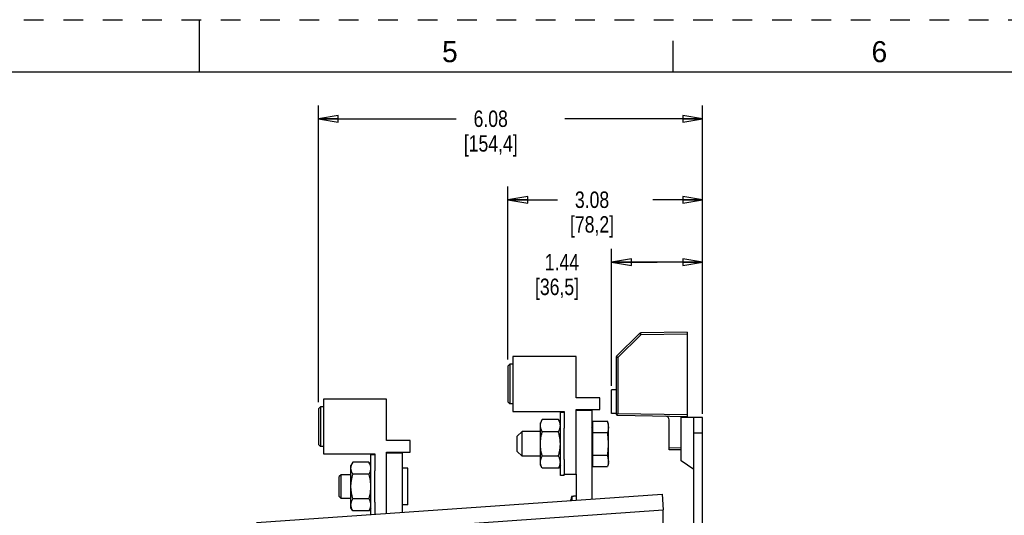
# Model space of a CAD drawing. Header units: inches. Extents: x 0 to 34, y 0 to 22.
# Tile 25 of 26: x 15.3 to 24.6, y 17.3 to 22. Entities that reach past the tile are written whole.
import ezdxf

# ---------------------------------------------------------------- set-up
doc = ezdxf.new("R2010")
doc.units = ezdxf.units.IN
doc.header["$LTSCALE"] = 1.87
doc.header["$MEASUREMENT"] = 0
doc.linetypes.add('HIDDEN', pattern=[0.2, 0.1, -0.1])
doc.layers.get('0').update_dxf_attribs({"linetype": 'CONTINUOUS'})
for name, color, linetype in [('02___PRT_ALL_AXES', 7, 'CONTINUOUS'), ('AXIS_PART', 7, 'CONTINUOUS'), ('DEFAULT_2', 8, 'HIDDEN')]:
    doc.layers.add(name, color=color, linetype=linetype)
doc.styles.get("Standard").update_dxf_attribs({"font": 'txt', "width": 0.8})
doc.styles.add('TEXTSTYLE_2', font='txt')
doc.dimstyles.new('DIMSTYLE_1', dxfattribs={"dimtxt": 0.15625, "dimasz": 0.1875, "dimexe": 0.18, "dimexo": 0.0625, "dimgap": 0.09, "dimtad": 0, "dimtih": 1, "dimtoh": 1, "dimlfac": 1.666667, "dimzin": 4, "dimdsep": 46, "dimtxsty": 'STANDARD', "dimblk": 'CLOSED', "dimblk1": 'CLOSED', "dimblk2": 'CLOSED', "dimcen": 0.09, "dimadec": 0, "dimazin": 0, "dimtfac": 1, "dimtofl": 0, "dimtmove": 0, "dimatfit": 3, "dimldrblk": 'CLOSED', "dimfxl": 1, "dimtolj": 1, "dimtzin": 4, "dimarcsym": 0})

# ---------------------------------------------------------------- blocks, each defined once
blk = doc.blocks.new('_CLOSED')
at = {"color": 0, "linetype": 'BYBLOCK'}
for p, q in [((0, 0), (-1, 0.167)), ((-1, 0.167), (-1, -0.167)), ((-1, -0.167), (0, 0)), ((-1, 0), (0, 0))]:
    blk.add_line(p, q, dxfattribs=at)
blk = doc.blocks.new('*D0')
at = {"color": 2, "linetype": 'CONTINUOUS'}
for p, q in [((18.1316, 18.3643), (18.1316, 21.1838)), ((21.7789, 18.2531), (21.7789, 21.1838)), ((18.1316, 21.0588), (19.4396, 21.0588)), ((21.7789, 21.0588), (20.4709, 21.0588))]:
    blk.add_line(p, q, dxfattribs=at)
at = {"color": 2, "linetype": 'CONTINUOUS', "xscale": 0.1875, "yscale": 0.1875, "zscale": 0.1875, "rotation": 180}
blk.add_blockref('_CLOSED', (18.1316, 21.0588), dxfattribs=at)
at = {"color": 2, "linetype": 'CONTINUOUS', "xscale": 0.1875, "yscale": 0.1875, "zscale": 0.1875}
blk.add_blockref('_CLOSED', (21.7789, 21.0588), dxfattribs=at)
at = {"color": 2, "linetype": 'CONTINUOUS', "insert": (19.7678, 21.1369), "char_height": 0.15625, "width": 0.875, "attachment_point": 2, "line_spacing_factor": 0.9}
blk.add_mtext('6.08\\P[154,4]', dxfattribs=at)
blk = doc.blocks.new('*D1')
at = {"color": 2, "linetype": 'CONTINUOUS'}
for p, q in [((19.9316, 18.7693), (19.9316, 20.4141)), ((21.7789, 18.2831), (21.7789, 20.4141)), ((19.9316, 20.2891), (20.4021, 20.2891)), ((21.7789, 20.2891), (21.3084, 20.2891))]:
    blk.add_line(p, q, dxfattribs=at)
at = {"color": 2, "linetype": 'CONTINUOUS', "xscale": 0.1875, "yscale": 0.1875, "zscale": 0.1875, "rotation": 180}
blk.add_blockref('_CLOSED', (19.9316, 20.2891), dxfattribs=at)
at = {"color": 2, "linetype": 'CONTINUOUS', "xscale": 0.1875, "yscale": 0.1875, "zscale": 0.1875}
blk.add_blockref('_CLOSED', (21.7789, 20.2891), dxfattribs=at)
at = {"color": 2, "linetype": 'CONTINUOUS', "insert": (20.7303, 20.3672), "char_height": 0.15625, "width": 0.75, "attachment_point": 2, "line_spacing_factor": 0.9}
blk.add_mtext('3.08\\P[78,2]', dxfattribs=at)
blk = doc.blocks.new('*D2')
at = {"color": 2, "linetype": 'CONTINUOUS'}
for p, q in [((20.9167, 18.522), (20.9167, 19.8208)), ((21.7789, 18.2531), (21.7789, 19.8208)), ((20.9167, 19.6958), (21.3478, 19.6958)), ((21.3478, 19.6958), (20.9348, 19.6958)), ((21.7789, 19.6958), (21.3478, 19.6958))]:
    blk.add_line(p, q, dxfattribs=at)
at = {"color": 2, "linetype": 'CONTINUOUS', "xscale": 0.1875, "yscale": 0.1875, "zscale": 0.1875, "rotation": 180}
blk.add_blockref('_CLOSED', (20.9167, 19.6958), dxfattribs=at)
at = {"color": 2, "linetype": 'CONTINUOUS', "xscale": 0.1875, "yscale": 0.1875, "zscale": 0.1875}
blk.add_blockref('_CLOSED', (21.7789, 19.6958), dxfattribs=at)
at = {"color": 2, "linetype": 'CONTINUOUS', "insert": (20.6067, 19.7739), "char_height": 0.15625, "width": 0.75, "attachment_point": 3, "line_spacing_factor": 0.9}
blk.add_mtext('1.44\\P[36,5]', dxfattribs=at)

msp = doc.modelspace()

# ---------------------------------------------------------------- linework, layer by layer
at = {"color": 7, "linetype": 'CONTINUOUS'}
for p, q in [((17, 21.5), (17, 22)), ((21.5, 21.5), (21.5, 21.8)), ((33.5, 21.5), (0.5, 21.5)), ((21.1803, 19.0174), (20.964, 18.8011)), ((21.1927, 19.0047), (20.9764, 18.7883)), ((21.1927, 19.0047), (21.1803, 19.0174)), ((21.6337, 19.0304), (21.1927, 19.0227)), ((21.6337, 19.0124), (21.1927, 19.0047)), ((21.6337, 19.0304), (21.6337, 18.2294)), ((20.9764, 18.7883), (20.964, 18.8011)), ((19.9505, 18.7257), (19.9316, 18.7068)), ((19.9316, 18.7068), (19.9316, 18.369)), ((19.9505, 18.7257), (19.9505, 18.3501)), ((19.9789, 18.7257), (19.9505, 18.7257)), ((19.9789, 18.7978), (19.9789, 18.2781)), ((20.5789, 18.7978), (19.9789, 18.7978)), ((20.5789, 18.4068), (20.5789, 18.7978)), ((20.9587, 18.7883), (20.9587, 18.2589)), ((20.9764, 18.7883), (20.9587, 18.7883)), ((20.9764, 18.7883), (20.9764, 18.2589)), ((20.9167, 18.2589), (20.9167, 18.482)), ((20.9587, 18.482), (20.9167, 18.482)), ((18.1789, 18.3928), (18.1789, 17.8731)), ((18.7789, 18.3928), (18.1789, 18.3928)), ((18.7789, 18.0018), (18.7789, 18.3928)), ((19.9316, 18.369), (19.9505, 18.3501)), ((19.9789, 18.3501), (19.9505, 18.3501)), ((20.8033, 18.4068), (20.5789, 18.4068)), ((20.8033, 18.2946), (20.8033, 18.4068)), ((18.1505, 18.3207), (18.1316, 18.3018)), ((18.1316, 18.3018), (18.1316, 17.964)), ((18.1505, 18.3207), (18.1505, 17.9451)), ((18.1789, 18.3207), (18.1505, 18.3207)), ((19.9789, 18.2781), (20.4667, 18.2781)), ((20.4667, 18.2781), (20.4667, 18.1171)), ((20.5789, 17.6816), (20.5789, 18.2946)), ((20.5789, 18.2946), (20.8033, 18.2946)), ((20.9587, 18.2589), (20.9167, 18.2589)), ((20.9764, 18.2589), (21.6337, 18.2474)), ((20.9764, 18.2409), (21.6337, 18.2294)), ((20.2581, 18.2007), (20.2402, 18.1696)), ((20.2402, 17.7676), (20.2402, 18.1696)), ((20.4112, 18.2007), (20.2581, 18.2007)), ((20.4292, 18.1696), (20.4112, 18.2007)), ((20.7361, 18.1846), (20.7361, 17.7526)), ((20.7361, 18.1846), (20.8781, 18.1846)), ((20.8861, 18.1557), (20.8781, 18.1846)), ((20.8861, 17.7816), (20.8861, 18.1557)), ((21.4639, 17.9134), (21.4639, 18.197)), ((21.5779, 18.2206), (21.5779, 18.2304)), ((21.6979, 17.1247), (21.6979, 18.2206)), ((21.7789, 18.2206), (21.6979, 18.2206)), ((20.0203, 18.0412), (20.0653, 18.0862)), ((20.0653, 17.851), (20.0653, 18.0862)), ((20.2402, 18.0862), (20.0653, 18.0862)), ((20.4112, 18.0847), (20.2581, 18.0847)), ((20.7289, 18.1255), (20.7361, 18.1327)), ((20.7361, 18.0766), (20.8781, 18.0766)), ((21.7789, 18.0706), (21.6979, 18.0706)), ((18.1316, 17.964), (18.1505, 17.9451)), ((19.0033, 18.0018), (18.7789, 18.0018)), ((19.0033, 17.8896), (19.0033, 18.0018)), ((20.0203, 17.896), (20.0203, 18.0412)), ((18.1789, 17.9451), (18.1505, 17.9451)), ((18.1789, 17.8731), (18.6667, 17.8731)), ((18.6667, 17.8731), (18.6667, 17.7121)), ((18.7789, 17.3075), (18.7789, 17.8896)), ((18.7789, 17.8896), (19.0033, 17.8896)), ((18.7789, 17.8822), (18.9289, 17.8822)), ((18.9289, 17.318), (18.9289, 17.8822)), ((20.0203, 17.896), (20.0653, 17.851)), ((21.5779, 17.9294), (21.4639, 17.9314)), ((21.5779, 17.9114), (21.4639, 17.9134)), ((18.4581, 17.7957), (18.4402, 17.7646)), ((18.6112, 17.7957), (18.4581, 17.7957)), ((18.6292, 17.7646), (18.6112, 17.7957)), ((20.2402, 17.851), (20.0653, 17.851)), ((20.4112, 17.8526), (20.2581, 17.8526)), ((20.4667, 17.8201), (20.4667, 17.6816)), ((20.7289, 17.8117), (20.7361, 17.8045)), ((20.7361, 17.8606), (20.8781, 17.8606)), ((20.8861, 17.7816), (20.8781, 17.7526)), ((18.4402, 17.3626), (18.4402, 17.7646)), ((18.6112, 17.6797), (18.4581, 17.6797)), ((18.9799, 17.7376), (18.9289, 17.7376)), ((18.9799, 17.3896), (18.9799, 17.7376)), ((20.2581, 17.7365), (20.2402, 17.7676)), ((20.4112, 17.7365), (20.2581, 17.7365)), ((20.4292, 17.7676), (20.4112, 17.7365)), ((20.4667, 17.6816), (20.5789, 17.6816)), ((20.7361, 17.7526), (20.8781, 17.7526)), ((18.3469, 17.6761), (18.3289, 17.6581)), ((18.3289, 17.4691), (18.3289, 17.6581)), ((18.3469, 17.4511), (18.3469, 17.6761)), ((18.4402, 17.6761), (18.3469, 17.6761)), ((18.3469, 17.4511), (18.3289, 17.4691)), ((18.4402, 17.4511), (18.3469, 17.4511)), ((18.6112, 17.4476), (18.4581, 17.4476)), ((18.6667, 17.4151), (18.6667, 17.2996)), ((20.5393, 17.4731), (20.5393, 17.4306)), ((20.5393, 17.4731), (20.5537, 17.4731)), ((20.5537, 17.4742), (20.5537, 17.4731)), ((20.5537, 17.4742), (20.5789, 17.4742)), ((18.4581, 17.3315), (18.4402, 17.3626)), ((18.6112, 17.3315), (18.4581, 17.3315)), ((18.6292, 17.3626), (18.6112, 17.3315)), ((18.9799, 17.3896), (18.9289, 17.3896))]:
    msp.add_line(p, q, dxfattribs=at)
at = {"color": 3, "linetype": 'CONTINUOUS'}
for p, q in [((21.7789, 17.1247), (21.7789, 18.2206)), ((17.5414, 17.2209), (21.3964, 17.4905)), ((21.3964, 17.4905), (21.4069, 17.3409)), ((17.5519, 17.0713), (21.4069, 17.3409)), ((21.4069, 4.5004), (21.4069, 17.3409))]:
    msp.add_line(p, q, dxfattribs=at)
at = {"color": 7, "linetype": 'CONTINUOUS'}
for centre, radius, start, end in [((21.1931, 19.0047), 0.018, 91, 135), ((20.9767, 18.7883), 0.018, 135, 180), ((20.9767, 18.2589), 0.018, 180, 269), ((22.6094, 16.5967), 2.3301, 134.49371, 134.93079), ((21.4279, 18.197), 0.036, 0, 89), ((20.755, 17.3782), 0.2356, 156.25771, 167.43297)]:
    msp.add_arc(centre, radius, start, end, dxfattribs=at)
for points, knots in [([(21.1927, 19.0047), (21.1927, 19.0059), (21.1927, 19.0082), (21.1926, 19.0115), (21.1926, 19.0141), (21.1926, 19.0161), (21.1926, 19.0174), (21.1926, 19.0186), (21.1926, 19.0196), (21.1926, 19.0205), (21.1926, 19.0213), (21.1927, 19.0218), (21.1927, 19.0221), (21.1927, 19.0223), (21.1927, 19.0225), (21.1927, 19.0226), (21.1927, 19.0227), (21.1927, 19.0227), (21.1927, 19.0227)], [0, 0, 0, 0, 0.194811, 0.382496, 0.555241, 0.633984, 0.706642, 0.772532, 0.830973, 0.881393, 0.923357, 0.956441, 0.969537, 0.980305, 0.988729, 0.9948, 0.998519, 1, 1, 1, 1]), ([(20.2402, 18.1427), (20.2402, 18.1452), (20.2404, 18.1501), (20.2413, 18.1574), (20.2429, 18.1648), (20.245, 18.1721), (20.2476, 18.1793), (20.2517, 18.189), (20.2555, 18.1961), (20.2581, 18.2007)], [0, 0, 0, 0, 0.11993, 0.240496, 0.362247, 0.485641, 0.610993, 0.738484, 1, 1, 1, 1]), ([(20.4292, 18.1427), (20.4292, 18.1452), (20.429, 18.1501), (20.428, 18.1574), (20.4265, 18.1648), (20.4244, 18.1721), (20.4218, 18.1793), (20.4176, 18.189), (20.4139, 18.1961), (20.4112, 18.2007)], [0, 0, 0, 0, 0.11993, 0.240496, 0.362247, 0.485641, 0.610993, 0.738484, 1, 1, 1, 1]), ([(20.8843, 18.1554), (20.8836, 18.1603), (20.8818, 18.1701), (20.8794, 18.1798), (20.8781, 18.1846)], [0, 0, 0, 0, 0.497444, 1, 1, 1, 1]), ([(20.8861, 18.1306), (20.8861, 18.1348), (20.8858, 18.143), (20.8849, 18.1513), (20.8843, 18.1554)], [0, 0, 0, 0, 0.499045, 1, 1, 1, 1]), ([(20.2581, 18.0847), (20.2555, 18.0893), (20.2517, 18.0964), (20.2476, 18.1061), (20.245, 18.1133), (20.2429, 18.1206), (20.2413, 18.1279), (20.2404, 18.1353), (20.2402, 18.1402), (20.2402, 18.1427)], [0, 0, 0, 0, 0.261516, 0.389007, 0.514359, 0.637753, 0.759504, 0.88007, 1, 1, 1, 1]), ([(20.2402, 17.9686), (20.2402, 17.9735), (20.2404, 17.9834), (20.2413, 17.9981), (20.2428, 18.0127), (20.2456, 18.0321), (20.2504, 18.0562), (20.2554, 18.0752), (20.2581, 18.0847)], [0, 0, 0, 0, 0.125006, 0.250021, 0.37503, 0.500036, 0.750014, 1, 1, 1, 1]), ([(20.4112, 18.0847), (20.4139, 18.0893), (20.4176, 18.0964), (20.4218, 18.1061), (20.4244, 18.1133), (20.4265, 18.1206), (20.428, 18.1279), (20.429, 18.1353), (20.4292, 18.1402), (20.4292, 18.1427)], [0, 0, 0, 0, 0.261516, 0.389007, 0.514359, 0.637753, 0.759504, 0.88007, 1, 1, 1, 1]), ([(20.4292, 17.9686), (20.4292, 17.9735), (20.429, 17.9834), (20.428, 17.9981), (20.4265, 18.0127), (20.4237, 18.0321), (20.4189, 18.0562), (20.414, 18.0752), (20.4112, 18.0847)], [0, 0, 0, 0, 0.125006, 0.250021, 0.37503, 0.500036, 0.750014, 1, 1, 1, 1]), ([(20.8861, 18.1306), (20.8861, 18.1261), (20.8857, 18.117), (20.8841, 18.1035), (20.8815, 18.09), (20.8793, 18.0811), (20.8781, 18.0766)], [0, 0, 0, 0, 0.24758, 0.49628, 0.746942, 1, 1, 1, 1]), ([(20.8861, 17.9686), (20.8861, 17.9777), (20.8857, 17.9957), (20.8841, 18.0228), (20.8816, 18.0498), (20.8793, 18.0677), (20.8781, 18.0766)], [0, 0, 0, 0, 0.249999, 0.499998, 0.749998, 1, 1, 1, 1]), ([(20.2581, 17.8526), (20.2554, 17.862), (20.2504, 17.881), (20.2456, 17.9051), (20.2428, 17.9245), (20.2413, 17.9392), (20.2404, 17.9539), (20.2402, 17.9637), (20.2402, 17.9686)], [0, 0, 0, 0, 0.249986, 0.499964, 0.624971, 0.749979, 0.874994, 1, 1, 1, 1]), ([(20.4112, 17.8526), (20.414, 17.862), (20.4189, 17.881), (20.4237, 17.9051), (20.4265, 17.9245), (20.428, 17.9392), (20.429, 17.9539), (20.4292, 17.9637), (20.4292, 17.9686)], [0, 0, 0, 0, 0.249986, 0.499964, 0.624971, 0.749979, 0.874994, 1, 1, 1, 1]), ([(20.8781, 17.8606), (20.8793, 17.8696), (20.8816, 17.8875), (20.8841, 17.9145), (20.8857, 17.9415), (20.8861, 17.9596), (20.8861, 17.9686)], [0, 0, 0, 0, 0.250002, 0.500002, 0.750001, 1, 1, 1, 1]), ([(18.4402, 17.7377), (18.4402, 17.7402), (18.4404, 17.7451), (18.4413, 17.7524), (18.4429, 17.7598), (18.445, 17.7671), (18.4476, 17.7743), (18.4517, 17.784), (18.4555, 17.7911), (18.4581, 17.7957)], [0, 0, 0, 0, 0.11993, 0.240496, 0.362247, 0.485641, 0.610993, 0.738484, 1, 1, 1, 1]), ([(18.6292, 17.7377), (18.6292, 17.7402), (18.629, 17.7451), (18.628, 17.7524), (18.6265, 17.7598), (18.6244, 17.7671), (18.6218, 17.7743), (18.6176, 17.784), (18.6139, 17.7911), (18.6112, 17.7957)], [0, 0, 0, 0, 0.11993, 0.240496, 0.362247, 0.485641, 0.610993, 0.738484, 1, 1, 1, 1]), ([(20.2402, 17.7946), (20.2402, 17.797), (20.2404, 17.8019), (20.2413, 17.8093), (20.2429, 17.8166), (20.245, 17.8239), (20.2476, 17.8312), (20.2517, 17.8409), (20.2555, 17.8479), (20.2581, 17.8526)], [0, 0, 0, 0, 0.11993, 0.240496, 0.362247, 0.485641, 0.610993, 0.738484, 1, 1, 1, 1]), ([(20.2581, 17.7365), (20.2555, 17.7412), (20.2517, 17.7482), (20.2476, 17.7579), (20.245, 17.7652), (20.2429, 17.7725), (20.2413, 17.7798), (20.2404, 17.7872), (20.2402, 17.7921), (20.2402, 17.7946)], [0, 0, 0, 0, 0.261516, 0.389007, 0.514359, 0.637753, 0.759504, 0.88007, 1, 1, 1, 1]), ([(20.4292, 17.7946), (20.4292, 17.797), (20.429, 17.8019), (20.428, 17.8093), (20.4265, 17.8166), (20.4244, 17.8239), (20.4218, 17.8312), (20.4176, 17.8409), (20.4139, 17.8479), (20.4112, 17.8526)], [0, 0, 0, 0, 0.11993, 0.240496, 0.362247, 0.485641, 0.610993, 0.738484, 1, 1, 1, 1]), ([(20.4112, 17.7365), (20.4139, 17.7412), (20.4176, 17.7482), (20.4218, 17.7579), (20.4244, 17.7652), (20.4265, 17.7725), (20.428, 17.7798), (20.429, 17.7872), (20.4292, 17.7921), (20.4292, 17.7946)], [0, 0, 0, 0, 0.261516, 0.389007, 0.514359, 0.637753, 0.759504, 0.88007, 1, 1, 1, 1]), ([(20.8861, 17.8066), (20.8861, 17.8111), (20.8857, 17.8202), (20.8841, 17.8338), (20.8815, 17.8473), (20.8793, 17.8562), (20.8781, 17.8606)], [0, 0, 0, 0, 0.24758, 0.49628, 0.746942, 1, 1, 1, 1]), ([(20.8861, 17.8066), (20.8861, 17.8021), (20.8857, 17.793), (20.8841, 17.7795), (20.8815, 17.766), (20.8793, 17.7571), (20.8781, 17.7526)], [0, 0, 0, 0, 0.24758, 0.49628, 0.746942, 1, 1, 1, 1]), ([(18.4581, 17.6797), (18.4555, 17.6843), (18.4517, 17.6914), (18.4476, 17.7011), (18.445, 17.7083), (18.4429, 17.7156), (18.4413, 17.7229), (18.4404, 17.7303), (18.4402, 17.7352), (18.4402, 17.7377)], [0, 0, 0, 0, 0.261516, 0.389007, 0.514359, 0.637753, 0.759504, 0.88007, 1, 1, 1, 1]), ([(18.4402, 17.5636), (18.4402, 17.5685), (18.4404, 17.5784), (18.4413, 17.5931), (18.4428, 17.6077), (18.4456, 17.6271), (18.4504, 17.6512), (18.4554, 17.6702), (18.4581, 17.6797)], [0, 0, 0, 0, 0.125006, 0.250021, 0.37503, 0.500036, 0.750014, 1, 1, 1, 1]), ([(18.6112, 17.6797), (18.6139, 17.6843), (18.6176, 17.6914), (18.6218, 17.7011), (18.6244, 17.7083), (18.6265, 17.7156), (18.628, 17.7229), (18.629, 17.7303), (18.6292, 17.7352), (18.6292, 17.7377)], [0, 0, 0, 0, 0.261516, 0.389007, 0.514359, 0.637753, 0.759504, 0.88007, 1, 1, 1, 1]), ([(18.6292, 17.5636), (18.6292, 17.5685), (18.629, 17.5784), (18.628, 17.5931), (18.6265, 17.6077), (18.6237, 17.6271), (18.6189, 17.6512), (18.614, 17.6702), (18.6112, 17.6797)], [0, 0, 0, 0, 0.125006, 0.250021, 0.37503, 0.500036, 0.750014, 1, 1, 1, 1]), ([(18.4581, 17.4476), (18.4554, 17.457), (18.4504, 17.476), (18.4456, 17.5001), (18.4428, 17.5195), (18.4413, 17.5342), (18.4404, 17.5489), (18.4402, 17.5587), (18.4402, 17.5636)], [0, 0, 0, 0, 0.249986, 0.499964, 0.624971, 0.749979, 0.874994, 1, 1, 1, 1]), ([(18.6112, 17.4476), (18.614, 17.457), (18.6189, 17.476), (18.6237, 17.5001), (18.6265, 17.5195), (18.628, 17.5342), (18.629, 17.5489), (18.6292, 17.5587), (18.6292, 17.5636)], [0, 0, 0, 0, 0.249986, 0.499964, 0.624971, 0.749979, 0.874994, 1, 1, 1, 1]), ([(18.4402, 17.3896), (18.4402, 17.392), (18.4404, 17.3969), (18.4413, 17.4043), (18.4429, 17.4116), (18.445, 17.4189), (18.4476, 17.4262), (18.4517, 17.4359), (18.4555, 17.4429), (18.4581, 17.4476)], [0, 0, 0, 0, 0.11993, 0.240496, 0.362247, 0.485641, 0.610993, 0.738484, 1, 1, 1, 1]), ([(18.6292, 17.3896), (18.6292, 17.392), (18.629, 17.3969), (18.628, 17.4043), (18.6265, 17.4116), (18.6244, 17.4189), (18.6218, 17.4262), (18.6176, 17.4359), (18.6139, 17.4429), (18.6112, 17.4476)], [0, 0, 0, 0, 0.11993, 0.240496, 0.362247, 0.485641, 0.610993, 0.738484, 1, 1, 1, 1]), ([(18.4581, 17.3315), (18.4555, 17.3362), (18.4517, 17.3432), (18.4476, 17.3529), (18.445, 17.3602), (18.4429, 17.3675), (18.4413, 17.3748), (18.4404, 17.3822), (18.4402, 17.3871), (18.4402, 17.3896)], [0, 0, 0, 0, 0.261516, 0.389007, 0.514359, 0.637753, 0.759504, 0.88007, 1, 1, 1, 1]), ([(18.6112, 17.3315), (18.6139, 17.3362), (18.6176, 17.3432), (18.6218, 17.3529), (18.6244, 17.3602), (18.6265, 17.3675), (18.628, 17.3748), (18.629, 17.3822), (18.6292, 17.3871), (18.6292, 17.3896)], [0, 0, 0, 0, 0.261516, 0.389007, 0.514359, 0.637753, 0.759504, 0.88007, 1, 1, 1, 1])]:
    msp.add_open_spline(points, degree=3, knots=knots, dxfattribs=at)
at = {"layer": '02___PRT_ALL_AXES', "color": 7, "linetype": 'CONTINUOUS'}
for p, q in [((20.4292, 17.6686), (20.4292, 18.2686)), ((20.4667, 18.2686), (20.4292, 18.2686)), ((20.4667, 17.8201), (20.4667, 18.1171)), ((18.6292, 17.297), (18.6292, 17.8636)), ((18.6667, 17.8636), (18.6292, 17.8636)), ((18.6667, 17.4151), (18.6667, 17.7121)), ((20.4667, 17.6686), (20.4667, 17.6816)), ((20.4667, 17.6686), (20.4292, 17.6686))]:
    msp.add_line(p, q, dxfattribs=at)
at = {"layer": 'AXIS_PART', "color": 7, "linetype": 'CONTINUOUS'}
for p, q in [((20.7289, 18.2872), (20.5789, 18.2872)), ((20.7289, 18.2872), (20.7289, 17.4438)), ((21.5779, 17.8092), (21.5779, 18.2206)), ((21.6979, 18.2206), (21.5779, 18.2206)), ((21.6979, 17.7252), (21.5779, 17.8092)), ((20.5789, 17.6816), (20.5789, 17.4333))]:
    msp.add_line(p, q, dxfattribs=at)
at = {"layer": 'DEFAULT_2', "color": 8, "linetype": 'HIDDEN'}
msp.add_line((0, 22), (34, 22), dxfattribs=at)

# ---------------------------------------------------------------- texts
at = {"color": 2, "linetype": 'CONTINUOUS', "char_height": 0.2, "width": 0.183333, "attachment_point": 2, "line_spacing_factor": 0.9, "style": 'TEXTSTYLE_2'}
for s, insert in [('5', (19.38, 21.7963)), ('6', (23.46, 21.7963))]:
    msp.add_mtext(s, dxfattribs=dict(at, insert=insert))

# ---------------------------------------------------------------- dimensions: what is measured, and where the dimension line sits
at = {"color": 2, "linetype": 'CONTINUOUS'}
for base, p1, picture, middle in [((21.7789, 21.0588), (18.1316, 18.3643), '*D0', (19.799, 20.9416)), ((21.7789, 19.6958), (20.9167, 18.522), '*D2', (20.1692, 19.5786))]:
    dim = msp.add_linear_dim(base=base, p1=p1, p2=(21.7789, 18.2531), dimstyle='DIMSTYLE_1', dxfattribs=at)
    dim.commit()
    dim.dimension.update_dxf_attribs({"geometry": picture, "text_midpoint": middle, "dimtype": 160})
dim = msp.add_linear_dim(base=(19.9316, 20.2891), p1=(21.7789, 18.2831), p2=(19.9316, 18.7693), angle=180, dimstyle='DIMSTYLE_1', dxfattribs=at)
dim.commit()
dim.dimension.update_dxf_attribs({"geometry": '*D1', "text_midpoint": (20.699, 20.1719), "dimtype": 160})

doc.saveas('drawing.dxf')
